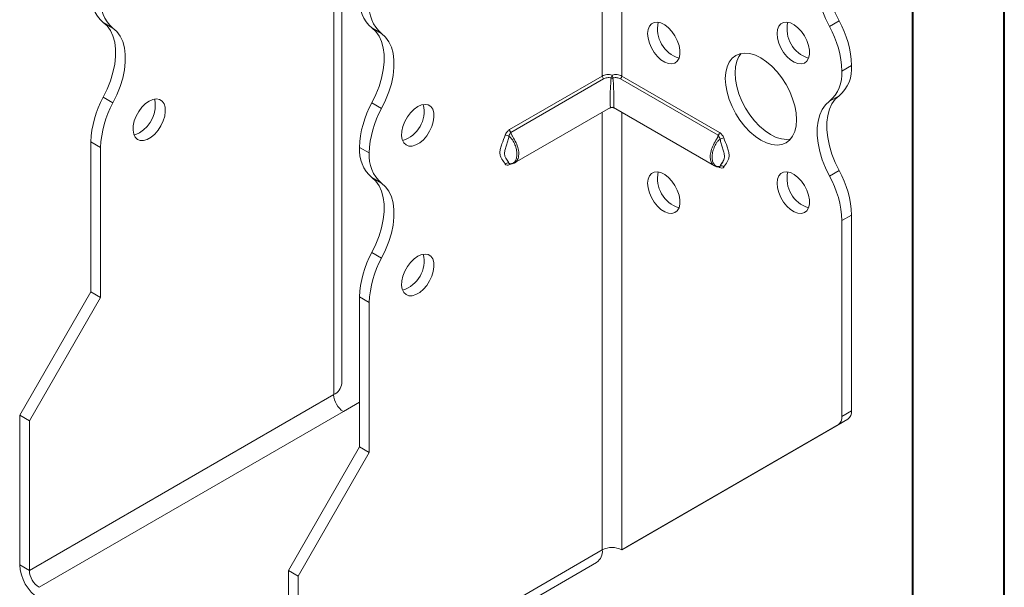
# Model space of a CAD drawing. Header units: millimetres. Extents: x 0 to 210, y 0 to 297.
# Tile 3 of 10: x 156 to 210, y 53 to 84. Entities that reach past the tile are written whole.
import ezdxf

# ---------------------------------------------------------------- set-up
doc = ezdxf.new("R2010")
doc.units = ezdxf.units.MM

msp = doc.modelspace()

# ---------------------------------------------------------------- linework, layer by layer
at = {"color": 7, "linetype": 'Continuous', "lineweight": 40}
for p, q in [((210.079, 0.215), (210.079, 297.215)), ((205.079, 5.215), (205.079, 292.215))]:
    msp.add_line(p, q, dxfattribs=at)
at = {"color": 7, "linetype": 'Continuous', "lineweight": 15}
for p, q in [((173.891, 64.405), (173.891, 88.187)), ((173.452, 63.793), (173.452, 87.574)), ((188.124, 87.367), (188.124, 81.179)), ((189.185, 81.179), (189.185, 87.367)), ((161.399, 83.801), (160.868, 84.107)), ((200.53, 83.884), (201.061, 84.19)), ((176.071, 83.496), (175.541, 83.803)), ((201.736, 81.759), (201.206, 81.453)), ((201.206, 81.452), (201.736, 81.758)), ((201.736, 81.759), (201.736, 81.758)), ((201.206, 81.453), (201.206, 81.452)), ((183.063, 78.257), (188.124, 81.179)), ((188.192, 81.026), (183.13, 78.104)), ((194.451, 77.946), (189.117, 81.026)), ((189.185, 81.179), (194.518, 78.1)), ((160.868, 80.024), (161.399, 79.718)), ((175.541, 79.72), (176.071, 79.413)), ((201.061, 80.108), (200.53, 79.801)), ((183.332, 76.435), (188.579, 79.464)), ((188.124, 79.202), (188.124, 55.322)), ((188.729, 79.464), (194.249, 76.278)), ((189.185, 55.322), (189.185, 79.202)), ((160.724, 77.288), (160.193, 77.594)), ((160.193, 69.407), (160.193, 77.594)), ((160.724, 69.101), (160.724, 77.288)), ((175.396, 76.982), (174.866, 77.288)), ((174.866, 77.288), (175.396, 76.982)), ((174.866, 77.288), (174.866, 77.288)), ((175.396, 76.982), (175.396, 76.982)), ((183.043, 76.399), (183.023, 76.421)), ((183.11, 76.38), (183.063, 76.353)), ((194.518, 76.195), (194.469, 76.224)), ((200.53, 75.718), (201.061, 76.024)), ((176.071, 75.331), (175.541, 75.637)), ((201.736, 73.594), (201.206, 73.288)), ((201.206, 73.288), (201.206, 62.602)), ((201.736, 73.594), (201.736, 62.908)), ((175.541, 71.554), (176.071, 71.248)), ((156.304, 62.671), (160.193, 69.407)), ((160.724, 69.101), (160.193, 69.407)), ((156.835, 62.365), (160.724, 69.101)), ((175.396, 68.817), (174.866, 69.124)), ((174.866, 60.937), (174.866, 69.124)), ((175.396, 60.631), (175.396, 68.817)), ((173.452, 63.793), (156.835, 54.2)), ((173.982, 62.874), (174.866, 63.384)), ((156.304, 62.671), (156.835, 62.365)), ((156.304, 54.506), (156.304, 62.671)), ((157.365, 53.281), (173.982, 62.874)), ((189.715, 55.628), (201.529, 62.451)), ((201.529, 62.451), (200.998, 62.144)), ((201.206, 62.602), (201.736, 62.908)), ((156.835, 54.2), (156.835, 62.365)), ((189.185, 55.322), (200.998, 62.144)), ((170.977, 54.201), (174.866, 60.937)), ((174.866, 60.937), (175.396, 60.631)), ((171.507, 53.895), (175.396, 60.631)), ((189.185, 55.322), (189.715, 55.628)), ((171.507, 45.73), (188.124, 55.322)), ((188.124, 55.322), (188.124, 55.322)), ((156.304, 54.506), (156.835, 54.2)), ((171.196, 45.043), (187.813, 54.636)), ((170.977, 54.201), (171.507, 53.895)), ((170.977, 46.036), (170.977, 54.201)), ((171.507, 45.73), (171.507, 53.895))]:
    msp.add_line(p, q, dxfattribs=at)
at = {"color": 7, "linetype": 'Continuous', "lineweight": 15, "flags": 128}
for points in [[(201.061, 88.273), (200.844, 88.078), (200.666, 87.831), (200.53, 87.535), (200.438, 87.196), (200.391, 86.821), (200.391, 86.415), (200.438, 85.986), (200.53, 85.541), (200.666, 85.088), (200.844, 84.635), (201.061, 84.19)], [(200.53, 83.884), (200.314, 84.329), (200.136, 84.782), (199.999, 85.234), (199.907, 85.679), (199.861, 86.109), (199.861, 86.515), (199.907, 86.89), (199.999, 87.229), (200.136, 87.524), (200.314, 87.772), (200.53, 87.967)], [(160.868, 84.107), (161.085, 83.912), (161.263, 83.665), (161.399, 83.369), (161.492, 83.031), (161.538, 82.655), (161.538, 82.249), (161.492, 81.82), (161.399, 81.375), (161.263, 80.922), (161.085, 80.469), (160.868, 80.024)], [(190.599, 83.493), (190.623, 83.715), (190.693, 83.897), (190.806, 84.03), (190.955, 84.106), (191.133, 84.122), (191.329, 84.077), (191.534, 83.972), (191.736, 83.814), (191.925, 83.612), (192.089, 83.375), (192.221, 83.117), (192.313, 82.852), (192.361, 82.595), (192.361, 82.358), (192.313, 82.154), (192.221, 81.996), (192.089, 81.89), (191.925, 81.844), (191.736, 81.859), (191.534, 81.934), (191.329, 82.066), (191.133, 82.248), (190.955, 82.469), (190.806, 82.718), (190.693, 82.981), (190.623, 83.244), (190.599, 83.493)], [(197.67, 83.494), (197.694, 83.715), (197.764, 83.898), (197.877, 84.03), (198.026, 84.107), (198.204, 84.123), (198.4, 84.077), (198.605, 83.973), (198.807, 83.815), (198.996, 83.612), (199.16, 83.376), (199.292, 83.118), (199.384, 82.853), (199.432, 82.595), (199.432, 82.358), (199.384, 82.155), (199.292, 81.996), (199.16, 81.891), (198.996, 81.844), (198.807, 81.859), (198.605, 81.935), (198.4, 82.067), (198.204, 82.248), (198.026, 82.469), (197.877, 82.718), (197.764, 82.981), (197.694, 83.245), (197.67, 83.494)], [(161.399, 79.718), (161.615, 80.163), (161.793, 80.616), (161.93, 81.069), (162.022, 81.514), (162.068, 81.943), (162.068, 82.349), (162.022, 82.725), (161.93, 83.063), (161.793, 83.359), (161.615, 83.606), (161.399, 83.801)], [(175.541, 79.72), (175.758, 80.164), (175.936, 80.617), (176.072, 81.07), (176.164, 81.515), (176.211, 81.945), (176.211, 82.351), (176.164, 82.726), (176.072, 83.065), (175.935, 83.36), (175.757, 83.608), (175.541, 83.803)], [(176.071, 79.413), (176.288, 79.858), (176.466, 80.311), (176.602, 80.764), (176.694, 81.209), (176.741, 81.638), (176.741, 82.044), (176.694, 82.42), (176.602, 82.759), (176.466, 83.054), (176.288, 83.302), (176.071, 83.496)], [(194.842, 81.044), (194.865, 81.381), (194.937, 81.683), (195.053, 81.941), (195.213, 82.149), (195.411, 82.303), (195.643, 82.398), (195.903, 82.432), (196.185, 82.404), (196.482, 82.315), (196.786, 82.167), (197.09, 81.964), (197.387, 81.71), (197.669, 81.412), (197.929, 81.078), (198.161, 80.715), (198.359, 80.333), (198.519, 79.941), (198.635, 79.548), (198.707, 79.164), (198.731, 78.799), (198.707, 78.461), (198.635, 78.16), (198.519, 77.902), (198.359, 77.693), (198.161, 77.54), (197.929, 77.445), (197.669, 77.411), (197.387, 77.439), (197.09, 77.528), (196.786, 77.676), (196.482, 77.879), (196.185, 78.133), (195.903, 78.43), (195.643, 78.764), (195.411, 79.127), (195.213, 79.51), (195.053, 79.902), (194.937, 80.295), (194.865, 80.679), (194.842, 81.044)], [(195.702, 82.411), (195.584, 82.247), (195.467, 81.989), (195.396, 81.687), (195.372, 81.35), (195.396, 80.985), (195.467, 80.601), (195.584, 80.208), (195.743, 79.816), (195.941, 79.433), (196.173, 79.071), (196.434, 78.736), (196.716, 78.439), (197.012, 78.185), (197.316, 77.982), (197.621, 77.834), (197.917, 77.745), (198.199, 77.717), (198.4, 77.737)], [(163.375, 79.818), (163.171, 79.673), (162.979, 79.481), (162.807, 79.251), (162.666, 78.998), (162.564, 78.733), (162.505, 78.472), (162.493, 78.229), (162.529, 78.016), (162.61, 77.845), (162.732, 77.726), (162.89, 77.664), (163.073, 77.664), (163.273, 77.724), (163.478, 77.843), (163.678, 78.013), (163.861, 78.225), (164.018, 78.468), (164.141, 78.729), (164.222, 78.994), (164.258, 79.247), (164.246, 79.477), (164.187, 79.67), (164.084, 79.816), (163.943, 79.907), (163.772, 79.939), (163.579, 79.908), (163.375, 79.818)], [(178.048, 79.513), (177.844, 79.368), (177.651, 79.176), (177.48, 78.946), (177.339, 78.693), (177.236, 78.428), (177.177, 78.167), (177.165, 77.924), (177.201, 77.711), (177.282, 77.54), (177.405, 77.421), (177.562, 77.359), (177.745, 77.359), (177.945, 77.42), (178.15, 77.538), (178.35, 77.708), (178.533, 77.92), (178.691, 78.163), (178.813, 78.424), (178.895, 78.689), (178.93, 78.943), (178.918, 79.172), (178.859, 79.365), (178.757, 79.511), (178.616, 79.602), (178.444, 79.634), (178.252, 79.603), (178.048, 79.513)], [(200.53, 75.718), (200.314, 76.163), (200.136, 76.616), (200, 77.069), (199.907, 77.514), (199.861, 77.943), (199.861, 78.349), (199.907, 78.725), (200, 79.064), (200.136, 79.359), (200.314, 79.607), (200.53, 79.801)], [(201.061, 80.108), (200.844, 79.913), (200.666, 79.665), (200.53, 79.37), (200.438, 79.031), (200.391, 78.656), (200.391, 78.249), (200.438, 77.82), (200.53, 77.375), (200.666, 76.922), (200.844, 76.469), (201.061, 76.024)], [(162.845, 78.083), (162.641, 77.993), (162.544, 77.97)], [(190.599, 75.328), (190.623, 75.549), (190.693, 75.731), (190.806, 75.864), (190.955, 75.941), (191.133, 75.957), (191.329, 75.911), (191.534, 75.807), (191.736, 75.649), (191.925, 75.446), (192.089, 75.21), (192.221, 74.952), (192.313, 74.687), (192.361, 74.429), (192.361, 74.192), (192.313, 73.989), (192.221, 73.83), (192.089, 73.725), (191.925, 73.678), (191.736, 73.693), (191.534, 73.769), (191.329, 73.901), (191.133, 74.082), (190.955, 74.303), (190.806, 74.552), (190.693, 74.815), (190.623, 75.079), (190.599, 75.328)], [(197.67, 75.328), (197.694, 75.55), (197.764, 75.732), (197.877, 75.865), (198.026, 75.942), (198.204, 75.957), (198.4, 75.912), (198.605, 75.807), (198.807, 75.65), (198.996, 75.447), (199.16, 75.21), (199.292, 74.953), (199.384, 74.688), (199.432, 74.43), (199.432, 74.193), (199.384, 73.99), (199.292, 73.831), (199.16, 73.726), (198.996, 73.679), (198.807, 73.694), (198.605, 73.769), (198.4, 73.902), (198.204, 74.083), (198.026, 74.304), (197.877, 74.553), (197.764, 74.816), (197.694, 75.079), (197.67, 75.328)], [(175.541, 71.554), (175.757, 71.999), (175.935, 72.452), (176.072, 72.905), (176.164, 73.35), (176.211, 73.779), (176.211, 74.185), (176.164, 74.561), (176.072, 74.899), (175.935, 75.195), (175.757, 75.442), (175.541, 75.637)], [(176.071, 71.248), (176.288, 71.692), (176.466, 72.145), (176.602, 72.598), (176.694, 73.043), (176.741, 73.473), (176.741, 73.879), (176.694, 74.254), (176.602, 74.593), (176.466, 74.889), (176.288, 75.136), (176.071, 75.331)], [(178.048, 71.348), (177.844, 71.203), (177.651, 71.01), (177.48, 70.781), (177.339, 70.527), (177.236, 70.263), (177.177, 70.002), (177.165, 69.758), (177.201, 69.546), (177.282, 69.375), (177.405, 69.256), (177.562, 69.194), (177.745, 69.194), (177.945, 69.254), (178.15, 69.373), (178.35, 69.543), (178.533, 69.755), (178.691, 69.998), (178.813, 70.259), (178.895, 70.523), (178.93, 70.777), (178.918, 71.007), (178.859, 71.2), (178.757, 71.346), (178.616, 71.437), (178.444, 71.468), (178.252, 71.438), (178.048, 71.348)]]:
    msp.add_lwpolyline(points, dxfattribs=at)
at = {"color": 7, "linetype": 'Continuous', "lineweight": 15}
for centre, radius, start, end in [((162.145, 85.593), 1.959, 175.1625, 229.3233), ((162.675, 85.287), 1.959, 175.1625, 229.3233), ((176.818, 85.288), 1.959, 175.1625, 229.3233), ((177.348, 84.982), 1.959, 175.1625, 229.3233), ((192.805, 83.746), 1.665, 167.1674, 252.8273), ((199.877, 83.747), 1.665, 167.1674, 252.8273), ((196.427, 81.594), 5.312, 1.7823, 29.2631), ((195.896, 81.287), 5.312, 1.7823, 29.2631), ((199.784, 81.593), 1.959, 310.6767, 4.8375), ((189.21, 80.965), 0.618, 153.927, 169.7741), ((188.099, 80.965), 0.618, 10.2259, 26.073), ((199.254, 81.287), 1.959, 310.6767, 4.8375), ((188.358, 81.191), 0.234, 182.8756, 224.8492), ((188.654, 81.342), 0.272, 258.7299, 281.2701), ((188.951, 81.191), 0.234, 315.1508, 357.1244), ((165.499, 77.429), 5.308, 150.7326, 178.2173), ((166.029, 77.123), 5.308, 150.7326, 178.2173), ((161.977, 79.584), 1.734, 300.0386, 11.5303), ((180.175, 77.123), 5.312, 150.7369, 178.2177), ((176.725, 79.256), 1.665, 287.1728, 12.8326), ((180.705, 76.817), 5.312, 150.7369, 178.2177), ((188.654, 79.335), 0.15, 64.1735, 115.9977), ((183.296, 78.269), 0.234, 182.8756, 224.8492), ((194.284, 78.112), 0.234, 315.1508, 357.1244), ((182.778, 77.47), 0.489, 59.8606, 84.9833), ((194.803, 77.313), 0.489, 95.0167, 120.1394), ((176.818, 77.123), 1.959, 175.1625, 229.3233), ((177.348, 76.816), 1.959, 175.1625, 229.3233), ((182.952, 76.27), 0.167, 64.571, 141.9688), ((183.163, 76.355), 0.101, 156.3759, 181.4771), ((192.805, 75.581), 1.665, 167.1674, 252.8273), ((194.415, 76.198), 0.104, 358.7371, 20.2897), ((194.629, 76.113), 0.167, 38.0312, 115.429), ((199.877, 75.582), 1.665, 167.1674, 252.8273), ((196.43, 73.429), 5.308, 1.7827, 29.2674), ((195.9, 73.123), 5.308, 1.7827, 29.2674), ((180.172, 68.958), 5.308, 150.7326, 178.2173), ((180.702, 68.652), 5.308, 150.7326, 178.2173), ((176.725, 71.091), 1.665, 287.1728, 12.8326), ((173.14, 64.48), 0.754, 294.3747, 354.3052), ((174.603, 63.845), 1.153, 182.6055, 237.3945), ((200.705, 62.553), 0.503, 305.698, 5.6204), ((201.235, 62.859), 0.503, 305.698, 5.6204), ((188.654, 54.299), 1.153, 62.6097, 117.3903), ((187.389, 55.241), 0.739, 305.0133, 6.2988), ((158.607, 54.611), 2.305, 182.6055, 237.3945), ((157.986, 54.252), 1.153, 182.6055, 237.3945)]:
    msp.add_arc(centre, radius, start, end, dxfattribs=at)
for major_axis, start_param, end_param in [((0.078, 1.314), 1.3458, 3.177797), ((-0.078, 1.314), 3.105389, 4.937386)]:
    msp.add_ellipse((188.654, 80.778), major_axis=major_axis, ratio=0.054973, start_param=start_param, end_param=end_param, dxfattribs=at)
for points, knots in [([(188.124, 81.179), (188.16, 81.2), (188.198, 81.216), (188.28, 81.243), (188.325, 81.253), (188.461, 81.269), (188.559, 81.263), (188.654, 81.237)], [0, 0, 0, 0, 0.25, 0.25, 0.5, 0.5, 1, 1, 1, 1]), ([(188.654, 81.237), (188.75, 81.263), (188.847, 81.269), (188.984, 81.253), (189.028, 81.243), (189.111, 81.216), (189.149, 81.2), (189.185, 81.179)], [0, 0, 0, 0, 0.5, 0.5, 0.75, 0.75, 1, 1, 1, 1]), ([(188.601, 81.075), (188.528, 81.096), (188.452, 81.099), (188.312, 81.08), (188.248, 81.058), (188.192, 81.026)], [0, 0, 0, 0, 0.5, 0.5, 1, 1, 1, 1]), ([(189.117, 81.026), (189.061, 81.058), (188.996, 81.08), (188.856, 81.099), (188.781, 81.096), (188.707, 81.075)], [0, 0, 0, 0, 0.5, 0.5, 1, 1, 1, 1]), ([(188.654, 79.47), (188.613, 79.46), (188.57, 79.449), (188.529, 79.435), (188.529, 79.435)], [0, 0, 0, 0, 0.982695, 1, 1, 1, 1]), ([(188.78, 79.435), (188.779, 79.435), (188.739, 79.449), (188.696, 79.46), (188.654, 79.47)], [0, 0, 0, 0, 0.017305, 1, 1, 1, 1]), ([(183.063, 78.257), (183.013, 78.229), (182.965, 78.186), (182.879, 78.083), (182.843, 78.021), (182.82, 77.957)], [0, 0, 0, 0, 0.5, 0.5, 1, 1, 1, 1]), ([(183.023, 77.893), (183.032, 77.935), (183.052, 77.975), (183.09, 78.046), (183.109, 78.078), (183.13, 78.104)], [0, 0, 0, 0, 0.5, 0.5, 1, 1, 1, 1]), ([(183.13, 78.104), (183.136, 78.069), (183.147, 78.008), (183.194, 77.927), (183.287, 77.78), (183.425, 77.542), (183.545, 77.203), (183.579, 76.877), (183.513, 76.626), (183.418, 76.48), (183.351, 76.454), (183.339, 76.449)], [0, 0, 0, 0, 0.058165, 0.104303, 0.134603, 0.304469, 0.473918, 0.643284, 0.818688, 0.967163, 1, 1, 1, 1]), ([(194.761, 77.8), (194.738, 77.864), (194.702, 77.926), (194.617, 78.029), (194.568, 78.071), (194.518, 78.1)], [0, 0, 0, 0, 0.5, 0.5, 1, 1, 1, 1]), ([(182.82, 76.373), (182.763, 76.469), (182.695, 76.552), (182.609, 76.695), (182.583, 76.745), (182.544, 76.861), (182.532, 76.927), (182.532, 77.072), (182.544, 77.151), (182.583, 77.311), (182.609, 77.392), (182.695, 77.634), (182.763, 77.795), (182.82, 77.957)], [0, 0, 0, 0, 0.25, 0.25, 0.375, 0.375, 0.5, 0.5, 0.625, 0.625, 0.75, 0.75, 1, 1, 1, 1]), ([(183.023, 77.893), (183.008, 77.811), (182.986, 77.73), (182.937, 77.57), (182.911, 77.49), (182.861, 77.332), (182.837, 77.253), (182.799, 77.097), (182.787, 77.02), (182.787, 76.881), (182.799, 76.822), (182.836, 76.722), (182.861, 76.68), (182.911, 76.601), (182.937, 76.565), (182.986, 76.494), (183.008, 76.458), (183.023, 76.421)], [0, 0, 0, 0, 0.125, 0.125, 0.25, 0.25, 0.375, 0.375, 0.5, 0.5, 0.625, 0.625, 0.75, 0.75, 0.875, 0.875, 1, 1, 1, 1]), ([(183.023, 76.421), (183.058, 76.399), (183.095, 76.395), (183.158, 76.397), (183.188, 76.404), (183.269, 76.437), (183.314, 76.474), (183.386, 76.569), (183.414, 76.628), (183.45, 76.761), (183.459, 76.836), (183.459, 76.996), (183.45, 77.079), (183.413, 77.255), (183.386, 77.344), (183.314, 77.521), (183.269, 77.609), (183.188, 77.732), (183.158, 77.771), (183.094, 77.842), (183.058, 77.874), (183.023, 77.893)], [0, 0, 0, 0, 0.0625, 0.0625, 0.125, 0.125, 0.25, 0.25, 0.375, 0.375, 0.5, 0.5, 0.625, 0.625, 0.75, 0.75, 0.875, 0.875, 0.9375, 0.9375, 1, 1, 1, 1]), ([(194.245, 76.293), (194.23, 76.299), (194.166, 76.322), (194.101, 76.422), (194.035, 76.576), (194.004, 76.79), (194.049, 77.097), (194.181, 77.438), (194.331, 77.681), (194.434, 77.847), (194.445, 77.911), (194.451, 77.946)], [0, 0, 0, 0, 0.041676, 0.169898, 0.243857, 0.384377, 0.553411, 0.72248, 0.891727, 0.940494, 1, 1, 1, 1]), ([(194.558, 77.736), (194.523, 77.717), (194.487, 77.685), (194.423, 77.614), (194.393, 77.575), (194.312, 77.452), (194.267, 77.364), (194.195, 77.187), (194.167, 77.098), (194.131, 76.923), (194.122, 76.839), (194.122, 76.679), (194.131, 76.605), (194.167, 76.47), (194.195, 76.411), (194.267, 76.316), (194.312, 76.279), (194.394, 76.247), (194.423, 76.24), (194.487, 76.237), (194.523, 76.242), (194.558, 76.264)], [0, 0, 0, 0, 0.0625, 0.0625, 0.125, 0.125, 0.25, 0.25, 0.375, 0.375, 0.5, 0.5, 0.625, 0.625, 0.75, 0.75, 0.875, 0.875, 0.9375, 0.9375, 1, 1, 1, 1]), ([(194.451, 77.946), (194.472, 77.921), (194.491, 77.889), (194.529, 77.818), (194.549, 77.778), (194.558, 77.736)], [0, 0, 0, 0, 0.5, 0.5, 1, 1, 1, 1]), ([(194.558, 76.264), (194.573, 76.301), (194.595, 76.336), (194.644, 76.408), (194.67, 76.444), (194.72, 76.523), (194.745, 76.565), (194.782, 76.664), (194.794, 76.724), (194.794, 76.863), (194.782, 76.94), (194.744, 77.096), (194.72, 77.175), (194.67, 77.333), (194.644, 77.413), (194.595, 77.573), (194.573, 77.654), (194.558, 77.736)], [0, 0, 0, 0, 0.125, 0.125, 0.25, 0.25, 0.375, 0.375, 0.5, 0.5, 0.625, 0.625, 0.75, 0.75, 0.875, 0.875, 1, 1, 1, 1]), ([(194.761, 77.8), (194.818, 77.638), (194.886, 77.477), (194.972, 77.234), (194.998, 77.154), (195.037, 76.993), (195.049, 76.915), (195.049, 76.77), (195.037, 76.704), (194.998, 76.588), (194.972, 76.538), (194.886, 76.395), (194.818, 76.312), (194.761, 76.216)], [0, 0, 0, 0, 0.25, 0.25, 0.375, 0.375, 0.5, 0.5, 0.625, 0.625, 0.75, 0.75, 1, 1, 1, 1]), ([(182.82, 76.373), (182.843, 76.335), (182.879, 76.315), (182.964, 76.31), (183.013, 76.324), (183.063, 76.353)], [0, 0, 0, 0, 0.5, 0.5, 1, 1, 1, 1]), ([(183.037, 76.401), (183.037, 76.401), (183.034, 76.401), (183.039, 76.399), (183.044, 76.397)], [0, 0, 0, 0, 0.195585, 1, 1, 1, 1]), ([(183.044, 76.4), (183.047, 76.398), (183.065, 76.385), (183.101, 76.38), (183.15, 76.377), (183.221, 76.387), (183.293, 76.407), (183.333, 76.439), (183.342, 76.447)], [0, 0, 0, 0, 0.029014, 0.16574, 0.265954, 0.491795, 0.87927, 1, 1, 1, 1]), ([(194.629, 76.385), (194.641, 76.403), (194.663, 76.437), (194.743, 76.546), (194.765, 76.626), (194.771, 76.645)], [0, 0, 0, 0, 0.480529, 0.876754, 1, 1, 1, 1]), ([(194.242, 76.289), (194.269, 76.271), (194.32, 76.239), (194.402, 76.223), (194.469, 76.217), (194.516, 76.234), (194.534, 76.24)], [0, 0, 0, 0, 0.32793, 0.608829, 0.851797, 1, 1, 1, 1]), ([(194.518, 76.195), (194.568, 76.167), (194.616, 76.153), (194.702, 76.158), (194.738, 76.178), (194.761, 76.216)], [0, 0, 0, 0, 0.5, 0.5, 1, 1, 1, 1]), ([(194.534, 76.24), (194.535, 76.24), (194.536, 76.24), (194.537, 76.241), (194.537, 76.242)], [0, 0, 0, 0, 0.2142228, 1, 1, 1, 1]), ([(194.558, 76.264), (194.553, 76.253), (194.547, 76.243), (194.538, 76.242), (194.537, 76.242)], [0, 0, 0, 0, 0.985327, 1, 1, 1, 1]), ([(194.538, 76.241), (194.538, 76.241), (194.541, 76.244), (194.541, 76.244), (194.542, 76.243)], [0, 0, 0, 0, 0.01861, 1, 1, 1, 1])]:
    msp.add_open_spline(points, degree=3, knots=knots, dxfattribs=at)

doc.saveas('drawing.dxf')
